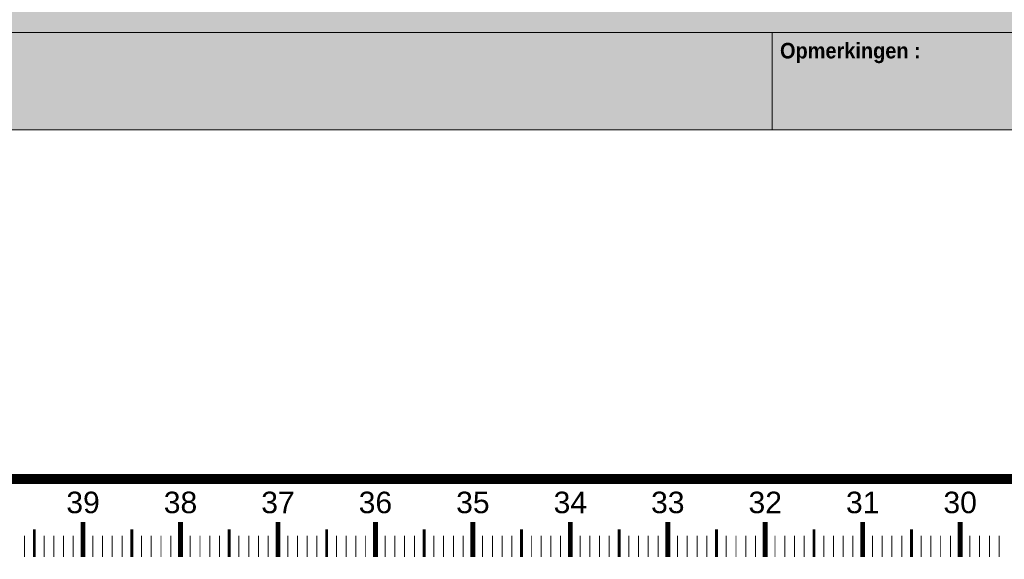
# Model space of a CAD drawing. Header units: millimetres. Extents: x 0 to 29700, y 0 to 21000.
# Tile 2 of 24: x 9375 to 14427, y 87 to 2858. Entities that reach past the tile are written whole.
import ezdxf
from ezdxf.enums import TextEntityAlignment as Align

# ---------------------------------------------------------------- set-up
doc = ezdxf.new("R2010")
doc.units = ezdxf.units.MM
doc.header["$LTSCALE"] = 50
doc.linetypes.add('2322107', pattern=[2000, 1000, 1000])
doc.layers.add('3', color=7, linetype='Continuous')
doc.layers.add('Kader_WTH', color=7, linetype='Continuous')
doc.layers.add('RU_Attribute', color=7, linetype='Continuous', true_color=0xe00000)
doc.layers.add('RU_Hatch', color=7, linetype='Continuous', true_color=0xe00000)
doc.layers.add('RU_Outline', color=7, linetype='Continuous', lineweight=15, true_color=0x000000)
doc.styles.add('Annotative', font='ARIAL.TTF')
doc.styles.add('style1', font='ariblk.TTF', dxfattribs={"width": 0.8, "height": 35})
doc.styles.add('style2', font='ARIAL.TTF', dxfattribs={"height": 16})

# ---------------------------------------------------------------- blocks, each defined once
blk = doc.blocks.new('a2')
at = {"layer": 'Kader_WTH', "lineweight": -3, "const_width": 1}
blk.add_lwpolyline([(584, 9.99), (584, 410), (10, 410), (10, 9.99)], close=True, dxfattribs=at)
at = {"layer": 'Kader_WTH', "color": 8, "lineweight": -3, "true_color": 0x6e6e6e}
for points, const_width in [([(194, 1.99), (194, 5.57)], 0.5), ([(204, 1.99), (204, 5.57)], 0.5), ([(214, 1.99), (214, 5.57)], 0.5), ([(224, 1.99), (224, 5.57)], 0.5), ([(234, 1.99), (234, 5.57)], 0.5), ([(244, 1.99), (244, 5.57)], 0.5), ([(254, 1.99), (254, 5.57)], 0.5), ([(264, 1.99), (264, 5.57)], 0.5), ([(274, 1.99), (274, 5.57)], 0.5), ([(284, 1.99), (284, 5.57)], 0.5), ([(188, 1.99), (188, 4.18)], 0.1), ([(189, 1.99), (189, 4.81)], 0.3), ([(190, 1.99), (190, 4.18)], 0.1), ([(191, 1.99), (191, 4.18)], 0.1), ([(192, 1.99), (192, 4.18)], 0.1), ([(193, 1.99), (193, 4.18)], 0.1), ([(195, 1.99), (195, 4.18)], 0.1), ([(196, 1.99), (196, 4.18)], 0.1), ([(197, 1.99), (197, 4.18)], 0.1), ([(198, 1.99), (198, 4.18)], 0.1), ([(199, 1.99), (199, 4.81)], 0.3), ([(200, 1.99), (200, 4.18)], 0.1), ([(201, 1.99), (201, 4.18)], 0.1), ([(202, 1.99), (202, 4.18)], 0.1), ([(203, 1.99), (203, 4.18)], 0.1), ([(205, 1.99), (205, 4.18)], 0.1), ([(206, 1.99), (206, 4.18)], 0.1), ([(207, 1.99), (207, 4.18)], 0.1), ([(208, 1.99), (208, 4.18)], 0.1), ([(209, 1.99), (209, 4.81)], 0.3), ([(210, 1.99), (210, 4.18)], 0.1), ([(211, 1.99), (211, 4.18)], 0.1), ([(212, 1.99), (212, 4.18)], 0.1), ([(213, 1.99), (213, 4.18)], 0.1), ([(215, 1.99), (215, 4.18)], 0.1), ([(216, 1.99), (216, 4.18)], 0.1), ([(217, 1.99), (217, 4.18)], 0.1), ([(218, 1.99), (218, 4.18)], 0.1), ([(219, 1.99), (219, 4.81)], 0.3), ([(220, 1.99), (220, 4.18)], 0.1), ([(221, 1.99), (221, 4.18)], 0.1), ([(222, 1.99), (222, 4.18)], 0.1), ([(223, 1.99), (223, 4.18)], 0.1), ([(225, 1.99), (225, 4.18)], 0.1), ([(226, 1.99), (226, 4.18)], 0.1), ([(227, 1.99), (227, 4.18)], 0.1), ([(228, 1.99), (228, 4.18)], 0.1), ([(229, 1.99), (229, 4.81)], 0.3), ([(230, 1.99), (230, 4.18)], 0.1), ([(231, 1.99), (231, 4.18)], 0.1), ([(232, 1.99), (232, 4.18)], 0.1), ([(233, 1.99), (233, 4.18)], 0.1), ([(235, 1.99), (235, 4.18)], 0.1), ([(236, 1.99), (236, 4.18)], 0.1), ([(237, 1.99), (237, 4.18)], 0.1), ([(238, 1.99), (238, 4.18)], 0.1), ([(239, 1.99), (239, 4.81)], 0.3), ([(240, 1.99), (240, 4.18)], 0.1), ([(241, 1.99), (241, 4.18)], 0.1), ([(242, 1.99), (242, 4.18)], 0.1), ([(243, 1.99), (243, 4.18)], 0.1), ([(245, 1.99), (245, 4.18)], 0.1), ([(246, 1.99), (246, 4.18)], 0.1), ([(247, 1.99), (247, 4.18)], 0.1), ([(248, 1.99), (248, 4.18)], 0.1), ([(249, 1.99), (249, 4.81)], 0.3), ([(250, 1.99), (250, 4.18)], 0.1), ([(251, 1.99), (251, 4.18)], 0.1), ([(252, 1.99), (252, 4.18)], 0.1), ([(253, 1.99), (253, 4.18)], 0.1), ([(255, 1.99), (255, 4.18)], 0.1), ([(256, 1.99), (256, 4.18)], 0.1), ([(257, 1.99), (257, 4.18)], 0.1), ([(258, 1.99), (258, 4.18)], 0.1), ([(259, 1.99), (259, 4.81)], 0.3), ([(260, 1.99), (260, 4.18)], 0.1), ([(261, 1.99), (261, 4.18)], 0.1), ([(262, 1.99), (262, 4.18)], 0.1), ([(263, 1.99), (263, 4.18)], 0.1), ([(265, 1.99), (265, 4.18)], 0.1), ([(266, 1.99), (266, 4.18)], 0.1), ([(267, 1.99), (267, 4.18)], 0.1), ([(268, 1.99), (268, 4.18)], 0.1), ([(269, 1.99), (269, 4.81)], 0.3), ([(270, 1.99), (270, 4.18)], 0.1), ([(271, 1.99), (271, 4.18)], 0.1), ([(272, 1.99), (272, 4.18)], 0.1), ([(273, 1.99), (273, 4.18)], 0.1), ([(275, 1.99), (275, 4.18)], 0.1), ([(276, 1.99), (276, 4.18)], 0.1), ([(277, 1.99), (277, 4.18)], 0.1), ([(278, 1.99), (278, 4.18)], 0.1), ([(279, 1.99), (279, 4.81)], 0.3), ([(280, 1.99), (280, 4.18)], 0.1), ([(281, 1.99), (281, 4.18)], 0.1), ([(282, 1.99), (282, 4.18)], 0.1), ([(283, 1.99), (283, 4.18)], 0.1), ([(285, 1.99), (285, 4.18)], 0.1), ([(286, 1.99), (286, 4.18)], 0.1), ([(287, 1.99), (287, 4.18)], 0.1), ([(288, 1.99), (288, 4.18)], 0.1)]:
    blk.add_lwpolyline(points, dxfattribs=dict(at, const_width=const_width))
at = {"layer": 'Kader_WTH', "style": 'Annotative'}
for s, p in [('39', (194, 6.48)), ('38', (204, 6.48)), ('37', (214, 6.48)), ('36', (224, 6.48)), ('35', (234, 6.48)), ('34', (244, 6.48)), ('33', (254, 6.48)), ('32', (264, 6.48)), ('31', (274, 6.48))]:
    blk.add_text(s, height=2.209, dxfattribs=at).set_placement(p, align=Align.CENTER)
at = {"layer": 'Kader_WTH', "color": 1, "style": 'Annotative'}
blk.add_text('30', height=2.209, dxfattribs=at).set_placement((284, 6.48), align=Align.CENTER)
blk = doc.blocks.new('regelunit_blok_2')
at = {"layer": 'RU_Hatch'}
h = blk.add_hatch(color=9, dxfattribs=at)
h.dxf.hatch_style = 1
h.set_gradient(color1=(201, 201, 201), tint=1)
h.paths.add_polyline_path([(0, -70), (-1900, -70), (-1900, -770), (0, -770)])
at = {"layer": 'RU_Hatch', "true_color": 0xfafafa}
h = blk.add_hatch(color=7, dxfattribs=at)
h.dxf.hatch_style = 1
h.paths.add_polyline_path([(-97.7, -770), (-1900, -770), (-1900, -870), (-97.7, -870)])
at = {"layer": 'RU_Hatch', "true_color": 0x6e6e6e}
h = blk.add_hatch(color=8, dxfattribs=at)
h.dxf.hatch_style = 1
h.paths.add_polyline_path([(0, -770), (-521.9, -770), (-521.9, -870), (0, -870)])
at = {"layer": 'RU_Outline', "color": 18, "true_color": 0x000000}
for p, q in [((-1900, -770), (0, -770)), ((-521.9, -870), (-521.9, -770))]:
    blk.add_line(p, q, dxfattribs=at)
at = {"layer": 'RU_Outline'}
blk.add_line((-1900, -870), (0, -870), dxfattribs=at)
at = {"layer": 'RU_Attribute', "color": 7, "true_color": 0xffffff, "style": 'style1', "width": 0.8}
blk.add_attdef('REGELUNIT_NUMMER', (-1661.1, -49.9), '', height=35, dxfattribs=at)
blk.add_attdef('REGELUNIT_TYPE', text='', height=35, dxfattribs=at).set_placement((-12.9, -49.9), align=Align.RIGHT)
at = {"layer": 'RU_Outline', "color": 7, "true_color": 0xffffff, "insert": (-514, -780.8), "char_height": 16, "attachment_point": 1, "line_spacing_factor": 1.1, "style": 'style1'}
blk.add_mtext_dynamic_manual_height_columns('Opmerkingen :', width=950, gutter_width=100, heights=[0], dxfattribs=at)
at = {"layer": 'RU_Outline', "color": 175, "true_color": 0x353dac, "style": 'style2'}
for tag, p in [('LEIDING_TYPE', (-1616.8, -796.5)), ('RU_AFMETINGEN', (-1616.8, -825.5)), ('BEVESTIGINGSMATERIAAL', (-1616.8, -855.1))]:
    blk.add_attdef(tag, p, '', height=12, dxfattribs=at)
at = {"layer": 'RU_Outline', "color": 7, "true_color": 0xffffff, "style": 'style2'}
blk.add_attdef('OPMERKINGEN', text='', height=12, dxfattribs=at).set_placement((-514.6, -813.5), align=Align.TOP_LEFT)

msp = doc.modelspace()

# ---------------------------------------------------------------- block references
at = {"layer": '3', "lineweight": -3, "xscale": 5, "yscale": 5}
msp.add_blockref('regelunit_blok_2', (15845.7, 6643.1), dxfattribs=at)
at = {"layer": 'Kader_WTH', "linetype": '2322107', "lineweight": -3, "xscale": 50, "yscale": 50, "zscale": 50}
msp.add_blockref('a2', (0, 0), dxfattribs=at)

doc.saveas('drawing.dxf')
